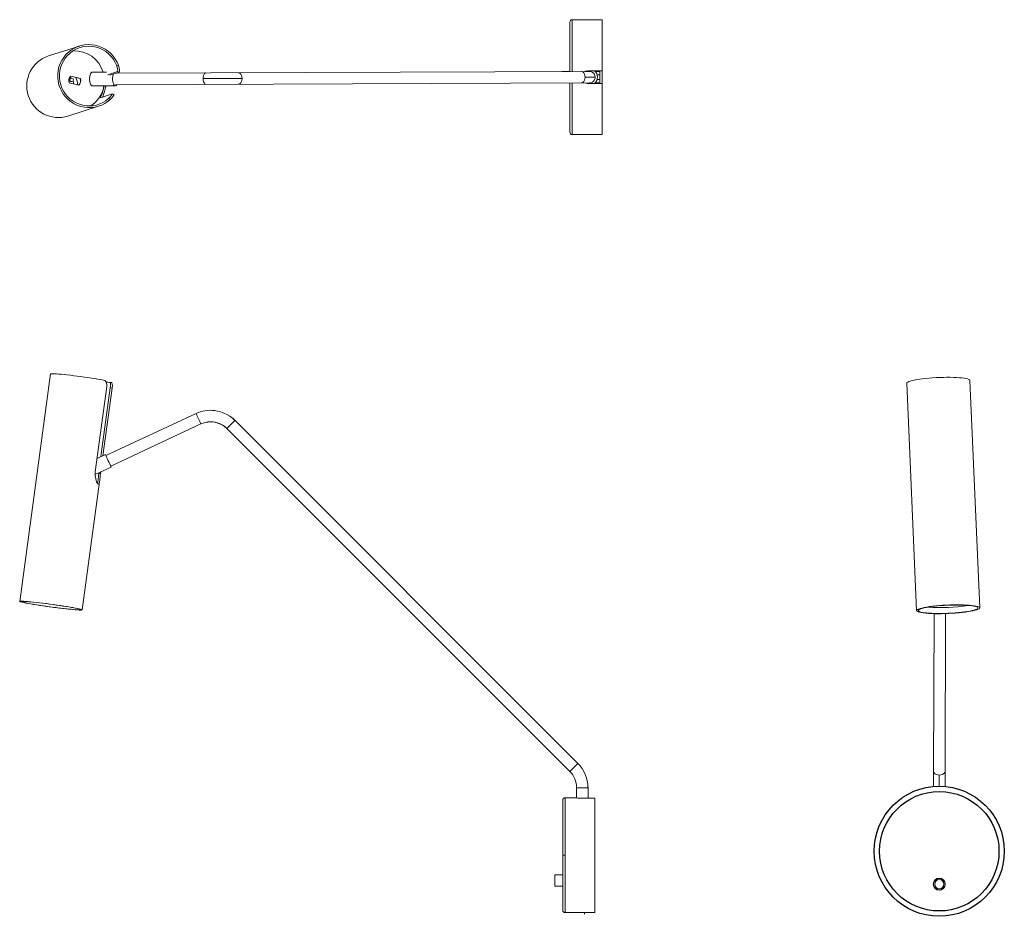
# Model space of a CAD drawing. Header units: millimetres. Extents: x -601 to 256, y -33 to 748.
import ezdxf

# ---------------------------------------------------------------- set-up
doc = ezdxf.new("R2010")
doc.units = ezdxf.units.MM

msp = doc.modelspace()

# ---------------------------------------------------------------- linework, layer by layer
at = {"color": 7, "linetype": 'Continuous', "lineweight": 15}
for p, q in [((-94.03, 747.54), (-120.03, 747.54)), ((-94.03, 747.54), (-94.03, 647.54)), ((-122.03, 745.54), (-122.03, 702.48)), ((-549.01, 724.62), (-575.88, 715.99)), ((-516.72, 708.03), (-514.97, 707.61)), ((-94.03, 703.04), (-106.53, 703.04)), ((-96.03, 692.04), (-96.03, 703.04)), ((-556.14, 696.62), (-556.55, 696.49)), ((-556.51, 698.33), (-548.26, 696.33)), ((-556.44, 698.39), (-548.13, 696.37)), ((-548.13, 696.37), (-548.26, 696.33)), ((-525.5, 701.94), (-537.59, 701.89)), ((-524.17, 699.64), (-515.86, 702.31)), ((-514.3, 701.93), (-522.43, 699.32)), ((-105.05, 702.54), (-517.29, 700.97)), ((-514.3, 701.93), (-515.86, 702.31)), ((-407.32, 696.39), (-441.21, 696.26)), ((-122.03, 702.54), (-129.03, 702.54)), ((-129.03, 702.45), (-129.03, 702.54)), ((-100.03, 697.56), (-108.82, 697.53)), ((-96.03, 702.54), (-100.13, 702.54)), ((-96.03, 699.54), (-98.33, 699.54)), ((-98.33, 695.54), (-96.03, 695.54)), ((-549.49, 690.54), (-557.8, 692.56)), ((-555.63, 693.64), (-555.23, 693.77)), ((-537.54, 689.89), (-517.6, 689.97)), ((-527.88, 688.38), (-527.57, 689.93)), ((-517.61, 690.97), (-105.01, 692.54)), ((-122.03, 692.48), (-122.03, 649.54)), ((-106.53, 692.04), (-94.03, 692.04)), ((-100.13, 692.54), (-96.03, 692.54)), ((-520.39, 682.89), (-530.46, 679.65)), ((-521.77, 678.47), (-523.52, 678.89)), ((-518.8, 682.52), (-520.35, 682.89)), ((-559.07, 663.62), (-532.2, 672.25)), ((-120.03, 647.54), (-94.03, 647.54)), ((-574.07, 439.27), (-600.94, 241.27)), ((-521.11, 431.69), (-522.85, 431.91)), ((171.09, 431.2), (179.72, 233.2)), ((234.67, 235.6), (226.04, 433.6)), ((-535.12, 354.01), (-525.04, 428.26)), ((-530.18, 367.27), (-522.07, 426.99)), ((-520.51, 426.8), (-528.48, 368.06)), ((-520.51, 426.8), (-522.07, 426.99)), ((-447.42, 404.75), (-525.94, 368.14)), ((-521.72, 359.07), (-443.2, 395.69)), ((-413.53, 398.78), (-415.18, 400.31)), ((-413.59, 398.71), (-413.53, 398.78)), ((-115.03, 100.28), (-413.53, 398.78)), ((-420.6, 391.71), (-122.11, 93.21)), ((-526.38, 369.04), (-533.53, 365.7)), ((-535.21, 351.68), (-521.3, 358.16)), ((-532.15, 352.74), (-532.1, 353.13)), ((-530.59, 352.55), (-532.15, 352.74)), ((-530.4, 353.92), (-530.59, 352.55)), ((-546.44, 233.87), (-531.33, 345.21)), ((195.01, 230.57), (194.49, 93.59)), ((204.49, 93.55), (205.01, 230.62)), ((-116.25, 79.07), (-116.25, 70.15)), ((-116.25, 79.07), (-106.25, 79.07)), ((-106.25, 79.07), (-106.3, 80.87)), ((-106.25, 70.03), (-106.25, 79.07)), ((-118.18, 70.33), (-126.25, 70.33)), ((-112.75, 70.03), (-100.25, 70.03)), ((-100.25, 70.03), (-100.25, -29.63)), ((-128.25, 68.33), (-128.25, -27.67)), ((-126.25, 20.33), (-128.25, 20.33)), ((-128.25, 3.33), (-135.25, 3.33)), ((-135.25, -6.67), (-135.25, 3.33)), ((-135.25, -6.67), (-128.25, -6.67)), ((-126.25, -29.67), (-106.25, -29.67)), ((-109.45, -30.94), (-109.45, -29.67)), ((-109.45, -30.94), (-109.25, -30.94)), ((-109.25, -30.94), (-109.25, -29.67)), ((-100.25, -29.63), (-104.25, -29.63))]:
    msp.add_line(p, q, dxfattribs=at)
at = {"color": 8, "linetype": 'Continuous', "lineweight": 15}
for p, q in [((-120.03, 702.49), (-120.03, 747.54)), ((-120.03, 647.54), (-120.03, 692.49)), ((-126.25, -29.67), (-126.25, 70.33))]:
    msp.add_line(p, q, dxfattribs=at)
at = {"color": 7, "linetype": 'Continuous', "lineweight": 15, "flags": 128}
for points in [[(-514.97, 707.61), (-516.19, 710.49), (-517.72, 713.22), (-519.56, 715.76), (-521.66, 718.07), (-524.01, 720.13), (-526.58, 721.91), (-529.33, 723.38), (-532.22, 724.52), (-535.23, 725.33), (-538.3, 725.79), (-541.4, 725.9), (-544.5, 725.65), (-547.54, 725.04), (-550.49, 724.09), (-553.32, 722.81), (-555.97, 721.21), (-558.43, 719.31), (-560.66, 717.15), (-562.63, 714.74), (-564.31, 712.12), (-565.69, 709.32), (-566.74, 706.38), (-567.45, 703.34), (-567.81, 700.23), (-567.82, 697.1), (-567.47, 693.99), (-566.78, 690.93), (-565.74, 687.98), (-564.38, 685.15), (-562.72, 682.5), (-560.76, 680.06), (-558.54, 677.86), (-556.1, 675.92), (-553.44, 674.27), (-550.63, 672.94), (-547.68, 671.94), (-544.64, 671.29), (-541.55, 670.98), (-538.45, 671.03), (-535.37, 671.44), (-532.36, 672.2), (-529.46, 673.29), (-526.71, 674.72), (-524.13, 676.45), (-521.77, 678.47)], [(-516.72, 708.03), (-518.02, 710.79), (-519.63, 713.39), (-521.52, 715.77), (-523.69, 717.92), (-526.08, 719.8), (-528.68, 721.39), (-531.44, 722.65), (-534.32, 723.59), (-537.29, 724.17), (-540.31, 724.4), (-543.34, 724.28), (-546.32, 723.79), (-549.23, 722.96), (-552.01, 721.79), (-554.64, 720.3), (-557.08, 718.5), (-559.29, 716.43), (-561.24, 714.11), (-562.91, 711.57), (-564.27, 708.85), (-565.3, 705.99), (-565.99, 703.03), (-566.33, 700), (-566.32, 696.94), (-565.95, 693.91), (-565.23, 690.95), (-564.18, 688.08), (-562.79, 685.36), (-561.1, 682.82), (-559.13, 680.49), (-556.91, 678.41), (-554.45, 676.61), (-551.81, 675.11), (-549.01, 673.93), (-546.1, 673.09), (-543.11, 672.59), (-540.09, 672.46), (-537.07, 672.68), (-534.1, 673.26), (-531.23, 674.18), (-528.48, 675.44), (-525.89, 677.02), (-523.52, 678.89)], [(-515.86, 702.31), (-515.7, 702.64), (-515.65, 703.45), (-515.77, 704.64), (-516.09, 706.16), (-516.72, 708.03)], [(-514.97, 707.61), (-514.39, 705.61), (-514.1, 703.77), (-514.08, 702.57), (-514.22, 702), (-514.3, 701.93)], [(-106.53, 703.04), (-108.35, 702.73), (-108.72, 702.53)], [(-556.01, 696.66), (-556.3, 696.92), (-557.17, 697.57)], [(-554.08, 691.66), (-554.15, 693.03), (-554.49, 694.3)], [(-537.54, 689.89), (-538.03, 690), (-538.63, 690.47), (-539.17, 691.28), (-539.61, 692.38), (-539.92, 693.7), (-540.08, 695.15), (-540.08, 696.66), (-539.93, 698.11), (-539.62, 699.43), (-539.19, 700.53), (-538.66, 701.33), (-538.05, 701.79), (-537.59, 701.89)], [(-519.4, 700.3), (-519.68, 699.51), (-519.99, 698.19), (-520.14, 696.73), (-520.14, 695.23), (-519.98, 693.77), (-519.67, 692.45), (-519.23, 691.36), (-518.69, 690.55), (-518.09, 690.08), (-517.45, 689.98), (-516.83, 690.26), (-516.26, 690.9), (-516.2, 690.98)], [(-516.24, 700.97), (-516.28, 701.03), (-516.44, 701.25)], [(-530.46, 679.65), (-530.57, 679.97), (-530.11, 681.15), (-529.25, 683.21), (-528.25, 686.08), (-527.61, 688.46), (-527.33, 689.93)], [(-108.71, 692.53), (-107.14, 692.08), (-106.53, 692.04)], [(-523.52, 678.89), (-521.8, 680.61), (-520.92, 681.72), (-520.42, 682.54), (-520.33, 682.88), (-520.39, 682.89)], [(-518.82, 682.47), (-518.77, 682.36), (-519.03, 681.8), (-519.61, 680.91), (-520.52, 679.78), (-521.77, 678.47)], [(-574.07, 439.27), (-574.03, 439.32), (-573.69, 439.41), (-572.99, 439.45), (-571.96, 439.44), (-570.6, 439.38), (-568.93, 439.27), (-566.98, 439.11), (-564.76, 438.9), (-562.31, 438.65), (-559.66, 438.37), (-556.84, 438.04), (-553.9, 437.69), (-550.86, 437.3), (-547.76, 436.9), (-544.66, 436.47), (-541.59, 436.04), (-538.58, 435.6), (-535.68, 435.15), (-532.92, 434.72), (-530.34, 434.29), (-527.98, 433.89)], [(-525.04, 428.26), (-524.99, 429.83), (-525.25, 431.29), (-525.82, 432.5), (-526.73, 433.4), (-527.98, 433.89)], [(-522.93, 431.91), (-524.23, 431.97), (-525.58, 432.05)], [(-522.07, 426.99), (-521.91, 428.52), (-521.87, 429.87), (-521.98, 430.92), (-522.31, 431.63), (-522.93, 431.91)], [(-521.12, 431.65), (-520.61, 431.37), (-520.31, 430.37), (-520.3, 428.97), (-520.44, 427.41), (-520.51, 426.8)], [(171.09, 431.2), (171.1, 431.31), (171.35, 431.74), (171.96, 432.18), (172.91, 432.62), (174.19, 433.06), (175.79, 433.49), (177.68, 433.91), (179.85, 434.31), (182.26, 434.68), (184.88, 435.02), (187.68, 435.33), (190.62, 435.6), (193.66, 435.83), (196.77, 436.01), (199.9, 436.15), (203.01, 436.24), (206.07, 436.28), (209.02, 436.27), (211.85, 436.21), (214.49, 436.1), (216.94, 435.94), (219.14, 435.73), (221.08, 435.48), (222.72, 435.2), (224.06, 434.87), (225.06, 434.52), (225.71, 434.13), (226.02, 433.73), (226.04, 433.6)], [(-443.23, 395.77), (-439.17, 397.09), (-434.74, 397.56)], [(-535.12, 354.01), (-535.24, 350.8), (-534.8, 347.84), (-533.97, 345.33), (-533, 343.65), (-532.38, 343.15), (-531.77, 343.46), (-531.39, 344.79), (-531.14, 347.07), (-530.87, 350.13), (-530.59, 352.55)], [(-533.15, 343.91), (-532.88, 344.96), (-532.67, 347.22), (-532.43, 350.29), (-532.15, 352.74)], [(-547.16, 234.25), (-546.62, 234.05), (-546.43, 233.88), (-546.61, 233.77), (-547.13, 233.71), (-548, 233.69), (-549.2, 233.73), (-550.73, 233.82), (-552.55, 233.95), (-554.65, 234.14), (-557, 234.37), (-559.56, 234.64), (-562.31, 234.94), (-565.21, 235.29), (-568.22, 235.66), (-571.29, 236.06), (-574.4, 236.47), (-577.5, 236.9), (-580.56, 237.34), (-583.52, 237.79), (-586.35, 238.23), (-589.02, 238.66), (-591.49, 239.08), (-593.72, 239.47), (-595.7, 239.85), (-597.38, 240.19), (-598.76, 240.5), (-599.82, 240.77), (-600.53, 241), (-600.89, 241.19), (-600.9, 241.32), (-600.55, 241.41), (-599.85, 241.45), (-598.81, 241.44), (-597.44, 241.38), (-595.77, 241.26), (-593.8, 241.1), (-591.58, 240.9), (-589.12, 240.65), (-586.46, 240.36), (-583.63, 240.03), (-580.67, 239.67), (-577.62, 239.29), (-574.52, 238.88), (-571.41, 238.46), (-568.33, 238.02), (-565.32, 237.58), (-562.42, 237.14), (-559.66, 236.7), (-557.09, 236.27), (-554.74, 235.87), (-552.63, 235.48), (-550.79, 235.12), (-549.26, 234.79), (-548.04, 234.5), (-547.16, 234.25)], [(-548.6, 234.43), (-549.46, 234.68), (-550.64, 234.96), (-552.13, 235.27), (-553.92, 235.62), (-555.97, 235.99), (-558.26, 236.39), (-560.76, 236.8), (-563.43, 237.22), (-566.25, 237.65), (-569.16, 238.07), (-572.13, 238.49), (-575.13, 238.9), (-578.11, 239.29), (-581.02, 239.65), (-583.84, 239.99), (-586.52, 240.29), (-589.03, 240.56), (-591.33, 240.79), (-593.39, 240.97), (-595.18, 241.11), (-596.69, 241.2), (-597.88, 241.24), (-598.74, 241.23), (-599.27, 241.17), (-599.45, 241.06), (-599.28, 240.91), (-598.77, 240.71), (-597.91, 240.47), (-596.73, 240.19), (-595.24, 239.87), (-593.46, 239.52), (-591.4, 239.15), (-589.11, 238.76), (-586.61, 238.34), (-583.94, 237.92), (-581.13, 237.5), (-578.21, 237.07), (-575.24, 236.65), (-572.24, 236.25), (-569.26, 235.86), (-566.35, 235.49), (-563.53, 235.16), (-560.85, 234.85), (-558.34, 234.59), (-556.04, 234.36), (-553.98, 234.17), (-552.19, 234.04), (-550.69, 233.95), (-549.49, 233.91), (-548.63, 233.92), (-548.1, 233.97), (-547.92, 234.08), (-548.09, 234.23), (-548.6, 234.43)], [(213.63, 231.08), (210.54, 230.87), (207.41, 230.71), (204.28, 230.6), (201.18, 230.54), (198.17, 230.52), (195.27, 230.56), (192.52, 230.65), (189.97, 230.78), (187.64, 230.97), (185.57, 231.2), (183.78, 231.47), (182.29, 231.77), (181.13, 232.12), (180.31, 232.49), (179.84, 232.89), (179.72, 233.3), (179.97, 233.73), (180.57, 234.17), (181.51, 234.62), (182.79, 235.06), (184.39, 235.49), (186.28, 235.91), (188.45, 236.3), (190.86, 236.68), (193.49, 237.02), (196.29, 237.33), (199.24, 237.6), (202.29, 237.83), (205.4, 238.01), (208.54, 238.15), (211.66, 238.24), (214.72, 238.28), (217.68, 238.27), (220.51, 238.21), (223.16, 238.09), (225.61, 237.93), (227.81, 237.73), (229.75, 237.48), (231.39, 237.19), (232.71, 236.86), (233.71, 236.5), (234.35, 236.12), (234.65, 235.71), (234.58, 235.29), (234.16, 234.85), (233.39, 234.41), (232.27, 233.97), (230.83, 233.53), (229.08, 233.1), (227.05, 232.7), (224.75, 232.31), (222.23, 231.95), (219.51, 231.62), (216.63, 231.33), (213.63, 231.08)], [(213.28, 231.26), (216.17, 231.51), (218.94, 231.79), (221.55, 232.1), (223.96, 232.45), (226.15, 232.82), (228.09, 233.22), (229.74, 233.63), (231.08, 234.05), (232.1, 234.48), (232.79, 234.9), (233.13, 235.32), (233.12, 235.73), (232.76, 236.12), (232.05, 236.48), (231, 236.82), (229.64, 237.12), (227.97, 237.39), (226.02, 237.62), (223.81, 237.8), (221.38, 237.94), (218.76, 238.03), (215.98, 238.07), (213.09, 238.06), (210.11, 238), (207.09, 237.89), (204.08, 237.74), (201.11, 237.54), (198.22, 237.3), (195.45, 237.02), (192.84, 236.7), (190.42, 236.35), (188.23, 235.98), (186.3, 235.58), (184.65, 235.17), (183.3, 234.75), (182.28, 234.33), (181.59, 233.9), (181.25, 233.48), (181.27, 233.08), (181.63, 232.69), (182.34, 232.32), (183.38, 231.99), (184.75, 231.68), (186.42, 231.41), (188.37, 231.19), (190.57, 231), (193, 230.87), (195.62, 230.78), (198.4, 230.74), (201.3, 230.74), (204.27, 230.8), (207.29, 230.91), (210.31, 231.06), (213.28, 231.26)], [(-111.32, 95.75), (-113.06, 98.1), (-115.03, 100.28)], [(194.49, 93.59), (194.48, 90.91), (194.47, 88.4), (194.47, 86.25), (194.46, 84.59), (194.46, 83.26), (194.46, 81.42), (194.46, 80.19)], [(199.5, 90.04), (199.49, 86.64), (199.48, 82.66), (199.48, 80.41)], [(204.46, 80.18), (204.46, 80.03), (204.46, 83.71), (204.47, 86.13), (204.47, 88.64), (204.48, 91.15), (204.49, 93.56)], [(-118.18, 70.32), (-118.21, 70.33), (-117.7, 70.27), (-116.64, 70.18), (-115.14, 70.08), (-113.36, 70.03), (-112.75, 70.03)]]:
    msp.add_lwpolyline(points, dxfattribs=at)
at = {"color": 8, "linetype": 'Continuous', "lineweight": 15, "flags": 128}
for points in [[(-439.11, 701.27), (-439.41, 701.22), (-439.99, 700.81), (-440.49, 700.04), (-440.88, 698.97), (-441.13, 697.67), (-441.21, 696.26)], [(-441.21, 696.26), (-441.12, 694.85), (-440.86, 693.56), (-440.46, 692.48), (-439.95, 691.72), (-439.38, 691.32), (-439.07, 691.27)], [(-407.32, 696.39), (-407.46, 697.8), (-407.89, 699.09), (-408.55, 700.16), (-409.4, 700.93), (-410.37, 701.33), (-410.87, 701.38)], [(-410.84, 691.38), (-410.33, 691.43), (-409.37, 691.83), (-408.52, 692.61), (-407.87, 693.68), (-407.45, 694.98), (-407.32, 696.39)], [(-112.37, 702.51), (-111.87, 702.47), (-110.9, 702.07), (-110.05, 701.3), (-109.39, 700.23), (-108.97, 698.94), (-108.82, 697.53)], [(-108.82, 697.53), (-108.96, 696.12), (-109.37, 694.82), (-110.03, 693.74), (-110.87, 692.97), (-111.83, 692.57), (-112.34, 692.51)], [(199.5, 90.04), (198.09, 90.18), (196.79, 90.6), (195.72, 91.26), (194.94, 92.1), (194.54, 93.07), (194.49, 93.59)], [(204.49, 93.55), (204.44, 93.07), (204.04, 92.1), (203.27, 91.26), (202.2, 90.6), (200.91, 90.18), (199.5, 90.04)]]:
    msp.add_lwpolyline(points, dxfattribs=at)
at = {"color": 7, "linetype": 'Continuous', "lineweight": 15}
for centre, radius in [((-555.7, 695.19), 1.5), ((199.46, -4.84), 5.25), ((199.46, -4.84), 5), ((199.46, -4.84), 4)]:
    msp.add_circle(centre, radius, dxfattribs=at)
for radius in [56.62, 56.62, 52]:
    msp.add_circle((199.43, 23.78), radius)
for centre, radius, start, end in [((-120.03, 745.54), 2, 90, 180), ((-553.2, 694.47), 25.96, 16.69164, 92.8145), ((-567.27, 689.87), 27.5, 108.24038, 287.35505), ((-105.03, 697.54), 7, 308.21321, 51.78679), ((-552.91, 694.49), 5.26, 132.16915, 201.57136), ((-556.08, 695.07), 1.5, 108.20098, 287.39444), ((-561.24, 691.81), 10.6, 354.73048, 31.05699), ((-553.15, 694.39), 5.26, 312.16915, 21.57136), ((-553.01, 694.44), 5.26, 312.16915, 21.57136), ((-105.03, 697.54), 5, 270.23738, 90.23791), ((-552.99, 694.2), 25.78, 302.62528, 346.94443), ((-583.71, 702.4), 59.23, 337.97231, 347.85796), ((-120.03, 649.54), 2, 180, 270), ((-434.74, 377.56), 30, 83.18183, 115.00017), ((-944.87, 167.27), 551.23, 24.48012, 25.51956), ((-435.09, 377.02), 30.55, 45.2576, 89.3455), ((-434.74, 377.56), 20, 44.99972, 115.00014), ((-434.59, 377.65), 19.91, 45.1483, 90.44993), ((-1120.28, 85.47), 658.13, 24.47802, 25.52273), ((200.47, 388.71), 152.9, 265.8828, 279.10547), ((-618.75, 596.92), 707.37, 314.59522, 315.4052), ((-136.25, 79.07), 29.91, 359.9994, 44.99837), ((-136.25, 79.07), 20, 359.99997, 44.99974), ((-126.25, 68.33), 2, 90, 180), ((-126.25, -27.67), 2, 180, 270), ((-104.25, -79.68), 50.05, 90.0012, 92.29124)]:
    msp.add_arc(centre, radius, start, end, dxfattribs=at)
at = {"color": 8, "linetype": 'Continuous', "lineweight": 15}
msp.add_arc((-980.24, 958.64), 796.62, 314.62913, 315.34223, dxfattribs=at)

doc.saveas('drawing.dxf')
